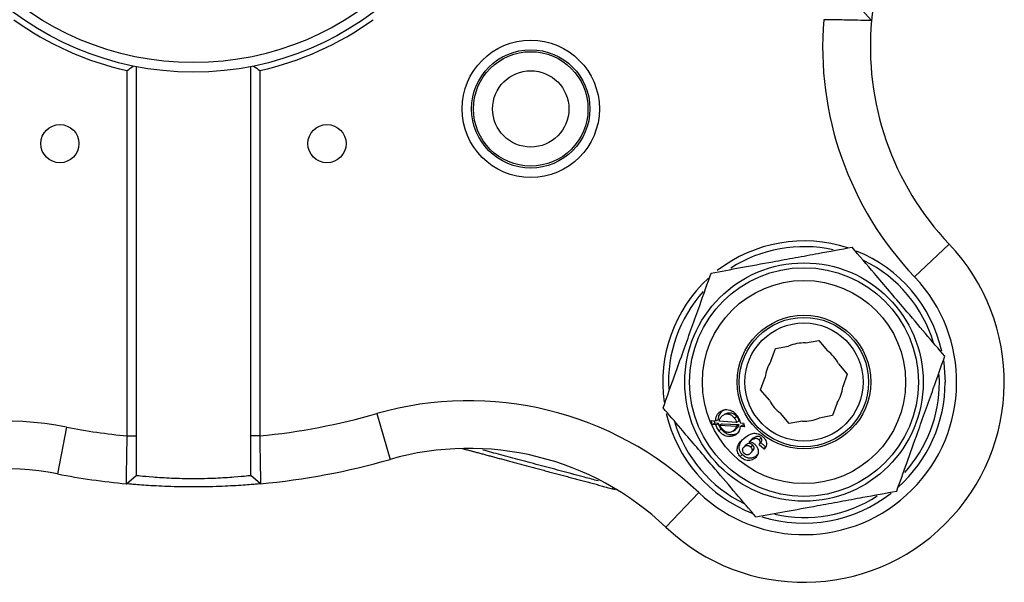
# Model space of a CAD drawing. Header units: millimetres. Extents: x 37 to 134.9, y 111.6 to 201.9.
# Tile 3 of 4: x 83.3 to 134.9, y 114.3 to 143.8. Entities that reach past the tile are written whole.
import ezdxf

# ---------------------------------------------------------------- set-up
doc = ezdxf.new("R2010")
doc.units = ezdxf.units.MM

msp = doc.modelspace()

# ---------------------------------------------------------------- linework, layer by layer
at = {"color": 7, "linetype": 'Continuous', "lineweight": 25}
for p, q in [((127.492, 144.282), (127.989, 143.736)), ((88.973, 121.955), (88.973, 141.112)), ((89.447, 141.32), (89.447, 121.955)), ((95.447, 121.955), (95.447, 141.32)), ((95.921, 141.112), (95.921, 121.955)), ((132.056, 132.018), (130.244, 130.295)), ((124.53, 126.83), (125.223, 126.957)), ((125.223, 126.957), (125.679, 126.42)), ((122.714, 125.878), (122.951, 126.542)), ((122.951, 126.542), (123.644, 126.668)), ((126.262, 125.735), (126.719, 125.198)), ((122.175, 124.366), (122.412, 125.03)), ((126.719, 125.198), (126.482, 124.534)), ((131.547, 124.782), (131.536, 125.185)), ((122.632, 123.83), (122.175, 124.366)), ((120.172, 123.266), (120.347, 123.355)), ((126.18, 123.686), (125.943, 123.023)), ((102.065, 123.13), (102.752, 120.726)), ((120.03, 123.216), (120.172, 123.266)), ((120.789, 122.911), (120.923, 122.979)), ((123.671, 122.607), (123.215, 123.144)), ((125.943, 123.023), (125.25, 122.896)), ((85.798, 122.419), (85.323, 119.965)), ((119.604, 122.763), (119.818, 122.748)), ((119.639, 122.563), (119.604, 122.763)), ((119.639, 122.563), (119.775, 122.626)), ((119.837, 122.546), (119.639, 122.563)), ((119.775, 122.626), (119.754, 122.753)), ((119.972, 122.612), (119.775, 122.626)), ((119.818, 122.748), (119.955, 122.808)), ((119.837, 122.546), (119.972, 122.612)), ((119.98, 122.236), (120.111, 122.31)), ((120.908, 122.661), (119.998, 122.728)), ((120.154, 122.596), (120.02, 122.527)), ((120.02, 122.527), (120.907, 122.472)), ((120.118, 122.362), (120.02, 122.527)), ((120.154, 122.596), (121.033, 122.554)), ((120.883, 122.313), (120.76, 122.227)), ((121.033, 122.554), (120.907, 122.472)), ((121.036, 122.738), (120.908, 122.661)), ((121.094, 122.646), (121.283, 122.635)), ((121.104, 122.444), (121.227, 122.53)), ((121.329, 122.431), (121.104, 122.444)), ((121.308, 122.527), (121.227, 122.53)), ((121.283, 122.635), (121.329, 122.431)), ((124.364, 122.734), (123.671, 122.607)), ((88.973, 121.955), (89.447, 121.955)), ((95.921, 121.955), (95.447, 121.955)), ((120.729, 122.205), (120.852, 122.29)), ((122.103, 121.744), (122.195, 121.862)), ((121.398, 121.486), (121.296, 121.376)), ((121.425, 121.512), (121.323, 121.402)), ((121.575, 121.651), (121.676, 121.761)), ((121.751, 121.487), (121.656, 121.371)), ((122.362, 121.265), (122.097, 121.488)), ((122.124, 121.521), (122.211, 121.643)), ((122.439, 121.394), (122.184, 121.61)), ((122.362, 121.265), (122.439, 121.394)), ((121.108, 120.873), (121.205, 120.987)), ((121.966, 120.923), (121.885, 120.797)), ((122.007, 120.974), (121.966, 120.923)), ((88.932, 119.447), (89.447, 119.891)), ((95.962, 119.447), (95.447, 119.891)), ((114.404, 119.191), (114.553, 119.151)), ((117.211, 117.173), (118.934, 118.985))]:
    msp.add_line(p, q, dxfattribs=at)
at = {"color": 8, "linetype": 'Continuous', "lineweight": 25}
msp.add_line((114.404, 119.191), (114.449, 119.251), dxfattribs=at)
at = {"color": 7, "linetype": 'Continuous', "lineweight": 25, "flags": 128}
for points in [[(131.76, 125.913), (131.775, 125.812), (131.847, 124.782)], [(120.424, 123.149), (120.354, 123.121), (120.285, 123.093)], [(121.709, 121.122), (121.754, 121.182), (121.799, 121.242)]]:
    msp.add_lwpolyline(points, dxfattribs=at)
at = {"color": 7, "linetype": 'Continuous', "lineweight": 25}
for centre, radius in [((92.447, 156.782), 15.75), ((92.447, 156.782), 15.25), ((110.125, 139.104), 3.6), ((110.125, 139.104), 3.1), ((110.125, 139.104), 3), ((110.125, 139.104), 2), ((85.447, 137.282), 1), ((99.447, 137.282), 1), ((124.447, 124.782), 6.25), ((124.447, 124.782), 5.996), ((124.447, 124.782), 5.327), ((124.447, 124.782), 3.5), ((124.447, 124.782), 3.389), ((124.447, 124.782), 3.1)]:
    msp.add_circle(centre, radius, dxfattribs=at)
for centre, radius, start, end in [((92.447, 156.782), 16.05, 234.0929, 257.5012), ((92.447, 156.782), 16.05, 282.4988, 305.9071), ((142.926, 142.354), 17.5, 175.3208, 223.56), ((142.926, 142.354), 15, 174.7154, 223.56), ((124.447, 124.782), 7.4, 71.8869, 127.8738), ((124.447, 124.782), 10.5, 226.44, 43.56), ((124.447, 124.782), 7.1, 77.6271, 122.7216), ((124.447, 124.782), 7.4, 12.6748, 68.1107), ((124.447, 124.782), 7.1, 16.8004, 63.5718), ((124.447, 124.782), 7.4, 132.5255, 188.1534), ((124.447, 124.782), 8, 226.44, 43.56), ((124.447, 124.782), 7.1, 138.0099, 183.1827), ((124.447, 124.782), 2.05, 87.689, 113.0497), ((124.447, 124.782), 2.05, 27.689, 53.0497), ((124.447, 124.782), 2.05, 147.689, 173.0497), ((124.447, 124.782), 2.05, 327.689, 353.0497), ((124.447, 124.782), 7.4, 311.858, 0), ((124.447, 124.782), 7.1, 318.0169, 0), ((106.875, 106.303), 17.5, 46.44, 105.9508), ((124.447, 124.782), 2.05, 207.689, 233.0497), ((92.447, 156.782), 35, 275.6956, 285.9508), ((124.447, 124.782), 7.4, 192.8536, 248.7607), ((124.447, 124.782), 2.05, 267.689, 293.0497), ((82.474, 105.238), 17.5, 79.0492, 138.56), ((92.447, 156.782), 35, 259.0492, 264.3044), ((124.447, 124.782), 7.1, 196.9882, 243.7378), ((106.875, 106.303), 15, 46.44, 105.9508), ((92.447, 156.782), 37.5, 275.3788, 285.9508), ((82.474, 105.238), 15, 79.0492, 138.56), ((92.447, 156.782), 37.5, 259.0492, 264.6212), ((124.447, 124.782), 7.4, 252.6941, 308.1338), ((124.447, 124.782), 7.1, 257.5609, 302.728)]:
    msp.add_arc(centre, radius, start, end, dxfattribs=at)
for centre, start_param, end_param in [((-12.119, 156.782), 5.854458, 5.861412), ((197.013, 156.782), 3.563366, 3.57032)]:
    msp.add_ellipse(centre, major_axis=(111.152, 0), ratio=0.339114, start_param=start_param, end_param=end_param, dxfattribs=at)
for points, knots in [([(128.503, 146.477), (128.407, 146.108), (128.215, 145.369), (128.07, 144.471), (127.999, 143.855), (127.993, 143.776), (127.989, 143.736)], [0, 0, 0, 0, 0.246385, 0.495055, 0.746581, 1, 1, 1, 1]), ([(127.989, 143.736), (127.952, 143.737), (127.876, 143.738), (127.296, 143.75), (126.468, 143.766), (125.812, 143.777), (125.484, 143.782)], [0, 0, 0, 0, 0.25014, 0.499963, 0.749563, 1, 1, 1, 1]), ([(119.586, 130.5), (120.091, 130.593), (121.119, 130.781), (122.631, 131.058), (124.013, 131.311), (125.433, 131.57), (126.387, 131.745), (126.969, 131.851)], [0, 0, 0, 0, 0.216191, 0.439774, 0.593429, 0.752219, 1, 1, 1, 1]), ([(131.83, 126.133), (131.497, 126.525), (130.82, 127.321), (129.824, 128.492), (128.914, 129.563), (127.98, 130.662), (127.351, 131.401), (126.969, 131.851)], [0, 0, 0, 0, 0.216191, 0.439774, 0.593429, 0.752219, 1, 1, 1, 1]), ([(117.064, 123.431), (117.237, 123.915), (117.588, 124.9), (118.104, 126.347), (118.576, 127.671), (119.061, 129.03), (119.387, 129.944), (119.586, 130.5)], [0, 0, 0, 0, 0.216191, 0.439774, 0.593429, 0.752219, 1, 1, 1, 1]), ([(129.308, 119.064), (129.481, 119.548), (129.832, 120.532), (130.349, 121.98), (130.821, 123.303), (131.306, 124.663), (131.631, 125.576), (131.83, 126.133)], [0, 0, 0, 0, 0.216191, 0.439774, 0.593429, 0.752219, 1, 1, 1, 1]), ([(121.925, 117.713), (121.586, 118.112), (120.908, 118.91), (120.069, 119.896), (119.341, 120.753), (118.727, 121.476), (117.904, 122.443), (117.367, 123.074), (117.064, 123.431)], [0, 0, 0, 0, 0.22035, 0.439656, 0.499864, 0.651145, 0.802655, 1, 1, 1, 1]), ([(120.03, 123.216), (120.1, 123.261), (120.212, 123.334), (120.399, 123.348), (120.565, 123.321), (120.759, 123.232), (120.867, 123.107), (120.928, 123.036)], [0, 0, 0, 0, 0.250762, 0.402891, 0.560919, 0.750263, 1, 1, 1, 1]), ([(119.818, 122.748), (119.82, 122.781), (119.823, 122.831), (119.843, 122.939), (119.889, 123.059), (119.966, 123.159), (120.017, 123.203), (120.03, 123.216)], [0, 0, 0, 0, 0.178962, 0.271524, 0.601501, 0.891542, 1, 1, 1, 1]), ([(119.955, 122.808), (119.967, 122.9), (119.991, 123.083), (120.111, 123.205), (120.172, 123.266)], [0, 0, 0, 0, 0.497141, 1, 1, 1, 1]), ([(119.998, 122.728), (120.016, 122.785), (120.053, 122.9), (120.13, 122.984), (120.169, 123.026)], [0, 0, 0, 0, 0.500759, 1, 1, 1, 1]), ([(120.169, 123.026), (120.216, 123.057), (120.311, 123.118), (120.459, 123.118), (120.571, 123.085), (120.68, 123.029), (120.746, 122.958), (120.789, 122.911)], [0, 0, 0, 0, 0.249593, 0.499442, 0.624755, 0.74921, 1, 1, 1, 1]), ([(120.428, 123.149), (120.455, 123.158), (120.509, 123.175), (120.628, 123.171), (120.782, 123.126), (120.876, 123.028), (120.923, 122.979)], [0, 0, 0, 0, 0.160306, 0.325207, 0.66402, 1, 1, 1, 1]), ([(120.789, 122.911), (120.819, 122.869), (120.873, 122.792), (120.897, 122.702), (120.908, 122.661)], [0, 0, 0, 0, 0.543139, 1, 1, 1, 1]), ([(120.923, 122.979), (120.949, 122.944), (121.002, 122.871), (121.025, 122.784), (121.036, 122.738)], [0, 0, 0, 0, 0.478473, 1, 1, 1, 1]), ([(120.928, 123.036), (120.982, 122.96), (121.068, 122.839), (121.087, 122.698), (121.094, 122.646)], [0, 0, 0, 0, 0.627075, 1, 1, 1, 1]), ([(119.98, 122.236), (119.954, 122.272), (119.907, 122.337), (119.858, 122.443), (119.844, 122.512), (119.837, 122.546)], [0, 0, 0, 0, 0.386443, 0.694898, 1, 1, 1, 1]), ([(120.111, 122.31), (120.094, 122.332), (120.061, 122.377), (120.003, 122.475), (119.984, 122.557), (119.972, 122.612)], [0, 0, 0, 0, 0.250714, 0.501201, 1, 1, 1, 1]), ([(121.031, 122.137), (120.961, 122.093), (120.821, 122.003), (120.597, 122.007), (120.428, 122.053), (120.267, 122.137), (120.173, 122.241), (120.111, 122.31)], [0, 0, 0, 0, 0.252596, 0.503698, 0.629195, 0.753213, 1, 1, 1, 1]), ([(120.76, 122.227), (120.711, 122.197), (120.638, 122.15), (120.519, 122.138), (120.4, 122.151), (120.251, 122.216), (120.162, 122.313), (120.118, 122.362)], [0, 0, 0, 0, 0.249378, 0.376369, 0.5003, 0.74998, 1, 1, 1, 1]), ([(120.907, 122.472), (120.891, 122.425), (120.86, 122.33), (120.793, 122.261), (120.76, 122.227)], [0, 0, 0, 0, 0.500177, 1, 1, 1, 1]), ([(121.033, 122.554), (121.018, 122.513), (120.991, 122.435), (120.933, 122.358), (120.894, 122.323), (120.883, 122.313)], [0, 0, 0, 0, 0.437573, 0.841464, 1, 1, 1, 1]), ([(121.104, 122.444), (121.09, 122.366), (121.069, 122.25), (120.992, 122.122), (120.939, 122.071), (120.912, 122.045)], [0, 0, 0, 0, 0.499218, 0.749575, 1, 1, 1, 1]), ([(88.932, 119.447), (88.932, 119.485), (88.933, 119.561), (88.943, 120.142), (88.956, 120.97), (88.968, 121.626), (88.973, 121.955)], [0, 0, 0, 0, 0.250154, 0.5, 0.749609, 1, 1, 1, 1]), ([(89.447, 121.955), (89.447, 121.684), (89.447, 121.144), (89.447, 120.463), (89.447, 119.984), (89.447, 119.922), (89.447, 119.891)], [0, 0, 0, 0, 0.250577, 0.500253, 0.75002, 1, 1, 1, 1]), ([(95.447, 119.891), (95.447, 119.922), (95.447, 119.985), (95.447, 120.464), (95.447, 121.146), (95.447, 121.685), (95.447, 121.955)], [0, 0, 0, 0, 0.250537, 0.500198, 0.749986, 1, 1, 1, 1]), ([(95.921, 121.955), (95.926, 121.627), (95.938, 120.972), (95.951, 120.143), (95.96, 119.561), (95.962, 119.485), (95.962, 119.447)], [0, 0, 0, 0, 0.249828, 0.49955, 0.749288, 1, 1, 1, 1]), ([(120.912, 122.045), (120.863, 122.011), (120.78, 121.953), (120.595, 121.914), (120.426, 121.927), (120.254, 121.991), (120.113, 122.082), (120.027, 122.181), (119.98, 122.236)], [0, 0, 0, 0, 0.181692, 0.30402, 0.555615, 0.654115, 0.811091, 1, 1, 1, 1]), ([(121.108, 120.873), (121.084, 120.901), (121.032, 120.963), (120.977, 121.073), (120.948, 121.199), (120.949, 121.322), (120.993, 121.492), (121.113, 121.665), (121.237, 121.778), (121.294, 121.831)], [0, 0, 0, 0, 0.090273, 0.200043, 0.303772, 0.418234, 0.525186, 0.778212, 1, 1, 1, 1]), ([(121.205, 120.987), (121.174, 121.025), (121.112, 121.102), (121.062, 121.241), (121.05, 121.383), (121.085, 121.565), (121.189, 121.728), (121.294, 121.827), (121.335, 121.865)], [0, 0, 0, 0, 0.135274, 0.26993, 0.40792, 0.545887, 0.823045, 1, 1, 1, 1]), ([(121.294, 121.831), (121.402, 121.915), (121.546, 122.026), (121.788, 122.1), (121.949, 122.097), (122.101, 122.052), (122.207, 121.991), (122.283, 121.93), (122.32, 121.893), (122.332, 121.881)], [0, 0, 0, 0, 0.3702906, 0.4910523, 0.6715489, 0.7702387, 0.8747887, 0.9597665, 1, 1, 1, 1]), ([(122.103, 121.744), (122.091, 121.755), (122.067, 121.778), (122.02, 121.803), (121.963, 121.817), (121.89, 121.82), (121.749, 121.775), (121.65, 121.704), (121.575, 121.651)], [0, 0, 0, 0, 0.075874, 0.15417, 0.244769, 0.355088, 0.510561, 1, 1, 1, 1]), ([(122.195, 121.862), (122.176, 121.879), (122.139, 121.912), (122.068, 121.936), (121.992, 121.934), (121.851, 121.888), (121.752, 121.817), (121.676, 121.761)], [0, 0, 0, 0, 0.117235, 0.227594, 0.349054, 0.495276, 1, 1, 1, 1]), ([(122.184, 121.61), (122.199, 121.628), (122.228, 121.663), (122.247, 121.717), (122.246, 121.763), (122.234, 121.81), (122.211, 121.841), (122.195, 121.862)], [0, 0, 0, 0, 0.254404, 0.507006, 0.624487, 0.741813, 1, 1, 1, 1]), ([(122.332, 121.881), (122.364, 121.844), (122.423, 121.775), (122.469, 121.666), (122.483, 121.57), (122.476, 121.47), (122.437, 121.365), (122.387, 121.297), (122.362, 121.265)], [0, 0, 0, 0, 0.193421, 0.364858, 0.491105, 0.613232, 0.812289, 1, 1, 1, 1]), ([(106.54, 121.298), (106.544, 121.297), (106.576, 121.288), (106.638, 121.272), (106.725, 121.248), (106.816, 121.224), (106.939, 121.191), (107.066, 121.157), (107.198, 121.122), (107.299, 121.095), (107.402, 121.067), (107.506, 121.039), (107.613, 121.011), (107.757, 120.972), (107.906, 120.932), (108.057, 120.891), (108.173, 120.861), (108.289, 120.829), (108.408, 120.798), (108.568, 120.755), (108.73, 120.711), (108.896, 120.667), (109.021, 120.633), (109.147, 120.599), (109.275, 120.565), (109.447, 120.519), (109.62, 120.473), (109.796, 120.426), (109.929, 120.39), (110.062, 120.354), (110.196, 120.318), (110.376, 120.27), (110.557, 120.222), (110.739, 120.173), (110.876, 120.136), (111.013, 120.099), (111.151, 120.063), (111.335, 120.013), (111.519, 119.964), (111.704, 119.914), (111.842, 119.877), (111.981, 119.84), (112.119, 119.803), (112.303, 119.754), (112.487, 119.705), (112.67, 119.656), (112.807, 119.619), (112.943, 119.582), (113.079, 119.546), (113.259, 119.498), (113.438, 119.45), (113.616, 119.402), (113.748, 119.367), (113.88, 119.331), (114.01, 119.296), (114.186, 119.249), (114.316, 119.214), (114.404, 119.191)], [0, 0, 0, 0, 0.002244, 0.018064, 0.033884, 0.049704, 0.065523, 0.097168, 0.112988, 0.128808, 0.144628, 0.160448, 0.176267, 0.192087, 0.223732, 0.239552, 0.255371, 0.271191, 0.287011, 0.302831, 0.334476, 0.350295, 0.366115, 0.381935, 0.397755, 0.413574, 0.445219, 0.461039, 0.476859, 0.492679, 0.508499, 0.524318, 0.555963, 0.571783, 0.587603, 0.603422, 0.619242, 0.635062, 0.666707, 0.682527, 0.698347, 0.714166, 0.729986, 0.745806, 0.777451, 0.79327, 0.80909, 0.82491, 0.84073, 0.85655, 0.888194, 0.904014, 0.919834, 0.935654, 0.951473, 0.967293, 1, 1, 1, 1]), ([(121.302, 121.047), (121.29, 121.061), (121.267, 121.089), (121.237, 121.154), (121.227, 121.223), (121.239, 121.288), (121.266, 121.346), (121.301, 121.38), (121.323, 121.402)], [0, 0, 0, 0, 0.125253, 0.250353, 0.499603, 0.623232, 0.750021, 1, 1, 1, 1]), ([(121.323, 121.402), (121.347, 121.419), (121.382, 121.446), (121.44, 121.462), (121.487, 121.462), (121.533, 121.452), (121.594, 121.428), (121.632, 121.393), (121.656, 121.371)], [0, 0, 0, 0, 0.250021, 0.377696, 0.500303, 0.625327, 0.750714, 1, 1, 1, 1]), ([(121.425, 121.512), (121.444, 121.526), (121.478, 121.551), (121.537, 121.573), (121.597, 121.576), (121.657, 121.559), (121.71, 121.527), (121.739, 121.499), (121.751, 121.487)], [0, 0, 0, 0, 0.203268, 0.377557, 0.534585, 0.689955, 0.866231, 1, 1, 1, 1]), ([(121.575, 121.651), (121.618, 121.645), (121.691, 121.635), (121.803, 121.582), (121.86, 121.529), (121.894, 121.497)], [0, 0, 0, 0, 0.369969, 0.624315, 1, 1, 1, 1]), ([(121.656, 121.371), (121.679, 121.342), (121.711, 121.3), (121.729, 121.235), (121.731, 121.187), (121.72, 121.142), (121.691, 121.087), (121.657, 121.055), (121.634, 121.034)], [0, 0, 0, 0, 0.255767, 0.375462, 0.499287, 0.619483, 0.749667, 1, 1, 1, 1]), ([(121.751, 121.487), (121.767, 121.467), (121.798, 121.429), (121.819, 121.366), (121.822, 121.31), (121.809, 121.257), (121.777, 121.204), (121.743, 121.172), (121.724, 121.154)], [0, 0, 0, 0, 0.180781, 0.350401, 0.490151, 0.615484, 0.784835, 1, 1, 1, 1]), ([(121.894, 121.497), (121.934, 121.448), (122, 121.366), (122.051, 121.204), (122.052, 121.034), (121.981, 120.887), (121.91, 120.82), (121.885, 120.797)], [0, 0, 0, 0, 0.220632, 0.3630454, 0.6161114, 0.8608253, 1, 1, 1, 1]), ([(122.097, 121.488), (122.116, 121.511), (122.141, 121.543), (122.157, 121.592), (122.16, 121.629), (122.152, 121.672), (122.13, 121.712), (122.111, 121.734), (122.103, 121.744)], [0, 0, 0, 0, 0.3220484, 0.4437515, 0.5567163, 0.7197242, 0.8825375, 1, 1, 1, 1]), ([(113.671, 119.595), (113.43, 119.66), (112.822, 119.823), (111.813, 120.092), (110.681, 120.396), (109.586, 120.689), (108.537, 120.971), (107.923, 121.135), (107.613, 121.218)], [0, 0, 0, 0, 0.117407, 0.295624, 0.468926, 0.647143, 0.822309, 1, 1, 1, 1]), ([(121.885, 120.797), (121.843, 120.766), (121.763, 120.708), (121.62, 120.663), (121.47, 120.662), (121.333, 120.703), (121.209, 120.776), (121.143, 120.839), (121.108, 120.873)], [0, 0, 0, 0, 0.193155, 0.366426, 0.531691, 0.702377, 0.840052, 1, 1, 1, 1]), ([(121.966, 120.923), (121.912, 120.883), (121.831, 120.823), (121.695, 120.788), (121.587, 120.785), (121.48, 120.805), (121.342, 120.859), (121.26, 120.936), (121.205, 120.987)], [0, 0, 0, 0, 0.2531826, 0.3792439, 0.5045005, 0.6304596, 0.7533017, 1, 1, 1, 1]), ([(121.634, 121.034), (121.611, 121.016), (121.576, 120.988), (121.52, 120.967), (121.474, 120.96), (121.427, 120.967), (121.364, 120.99), (121.327, 121.024), (121.302, 121.047)], [0, 0, 0, 0, 0.250339, 0.383958, 0.500639, 0.623708, 0.750916, 1, 1, 1, 1]), ([(89.447, 119.891), (89.492, 119.886), (89.583, 119.875), (90.278, 119.808), (91.269, 119.745), (92.449, 119.719), (93.628, 119.745), (94.618, 119.808), (95.311, 119.875), (95.402, 119.886), (95.447, 119.891)], [0, 0, 0, 0, 0.125139, 0.250216, 0.375295, 0.500221, 0.625086, 0.749994, 0.874962, 1, 1, 1, 1]), ([(95.962, 119.447), (95.909, 119.442), (95.803, 119.432), (94.988, 119.364), (93.828, 119.3), (92.449, 119.273), (91.069, 119.3), (89.907, 119.364), (89.091, 119.432), (88.985, 119.442), (88.932, 119.447)], [0, 0, 0, 0, 0.124362, 0.249031, 0.37421, 0.499777, 0.625408, 0.750759, 0.875537, 1, 1, 1, 1]), ([(121.925, 117.713), (122.431, 117.805), (123.459, 117.993), (124.971, 118.27), (126.353, 118.523), (127.773, 118.783), (128.727, 118.957), (129.308, 119.064)], [0, 0, 0, 0, 0.216191, 0.439774, 0.593429, 0.752219, 1, 1, 1, 1])]:
    msp.add_open_spline(points, degree=3, knots=knots, dxfattribs=at)

doc.saveas('drawing.dxf')
